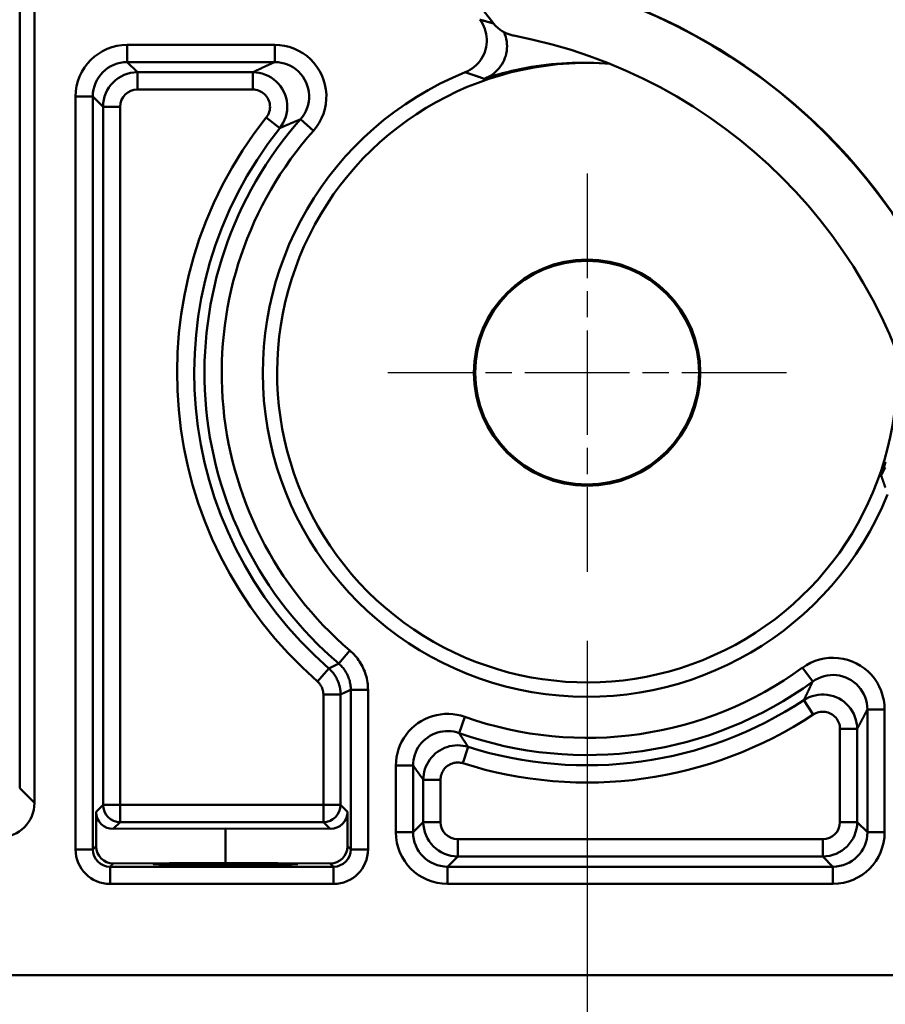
# Model space of a CAD drawing. Header units: millimetres. Extents: x 50 to 454, y 72 to 392.
# Tile 10 of 26: x 89 to 114, y 223 to 251. Entities that reach past the tile are written whole.
import ezdxf

# ---------------------------------------------------------------- set-up
doc = ezdxf.new("R2010")
doc.units = ezdxf.units.MM
doc.linetypes.add('CHAIN', pattern=[0.3543, 0.2362, -0.0295, 0.0591, -0.0295])
doc.linetypes.add('LONG_DASH_DOTTED', pattern=[0.3001, 0.2362, -0.0295, 0.0049, -0.0295])
for name, color, linetype, lineweight in [('Arêtes tangentes visibles(GABARIT)', 7, 'Continuous', 50), ('Arêtes visibles(GABARIT)', 7, 'Continuous', 50), ('Cotes(GABARIT)', 7, 'Continuous', 25), ('Marque de centre(GABARIT)', 7, 'LONG_DASH_DOTTED', 25)]:
    doc.layers.add(name, color=color, linetype=linetype, lineweight=lineweight)
doc.styles.add('Courant-BSI', font='arial.ttf')
doc.dimstyles.new('MS-Relais', dxfattribs={"dimtxt": 3.5, "dimasz": 2.5, "dimexe": 2, "dimexo": 2, "dimgap": 0.3, "dimtad": 1, "dimtoh": 1, "dimrnd": 1e-08, "dimtxsty": 'Courant-BSI', "dimcen": 0.09, "dimdle": 6, "dimclrd": 7, "dimclre": 7, "dimclrt": 7, "dimazin": 2, "dimtfac": 0.571429, "dimtmove": 0, "dimatfit": 3, "dimfxl": 1, "dimtolj": 1, "dimlwd": 25, "dimlwe": 25, "dimarcsym": 0})

# ---------------------------------------------------------------- blocks, each defined once
blk = doc.blocks.new('*D14')
at = {"layer": 'Cotes(GABARIT)', "color": 7, "linetype": 'Continuous', "lineweight": 25}
for p, q in [((71.657, 221.629), (71.657, 186.845)), ((241.657, 221.629), (241.657, 186.845)), ((74.157, 188.845), (239.157, 188.845))]:
    blk.add_line(p, q, dxfattribs=at)
at = {"layer": 'Cotes(GABARIT)', "color": 7, "linetype": 'Continuous'}
for points in [[(74.157, 189.262), (74.157, 188.428), (71.657, 188.845)], [(239.157, 189.262), (239.157, 188.428), (241.657, 188.845)]]:
    blk.add_solid(points, dxfattribs=at)
at = {"layer": 'Defpoints', "color": 0, "linetype": 'Continuous'}
for p in [(71.657, 223.629), (241.657, 223.629), (241.657, 188.845)]:
    blk.add_point(p, dxfattribs=at)
at = {"layer": 'Cotes(GABARIT)', "color": 7, "linetype": 'Continuous', "lineweight": 25, "insert": (152.962, 192.719), "char_height": 3.5, "attachment_point": 1, "style": 'Courant-BSI'}
blk.add_mtext('\\A1;170', dxfattribs=at)
blk = doc.blocks.new('*D16')
at = {"layer": 'Cotes(GABARIT)', "color": 7, "linetype": 'Continuous', "lineweight": 25}
for p, q in [((107.157, 359.629), (52.009, 359.629)), ((54.009, 357.129), (54.009, 226.129)), ((70.009, 223.629), (52.009, 223.629))]:
    blk.add_line(p, q, dxfattribs=at)
at = {"layer": 'Cotes(GABARIT)', "color": 7, "linetype": 'Continuous'}
for points in [[(53.593, 357.129), (54.426, 357.129), (54.009, 359.629)], [(53.593, 226.129), (54.426, 226.129), (54.009, 223.629)]]:
    blk.add_solid(points, dxfattribs=at)
at = {"layer": 'Defpoints', "color": 0, "linetype": 'Continuous'}
for p in [(109.157, 359.629), (54.009, 223.629), (72.009, 223.629)]:
    blk.add_point(p, dxfattribs=at)
at = {"layer": 'Cotes(GABARIT)', "color": 7, "linetype": 'Continuous', "lineweight": 25, "insert": (50.133, 287.929), "char_height": 3.5, "attachment_point": 1, "rotation": 90, "style": 'Courant-BSI'}
blk.add_mtext('\\A1;136', dxfattribs=at)
blk = doc.blocks.new('*D21')
at = {"layer": 'Cotes(GABARIT)', "color": 7, "linetype": 'Continuous', "lineweight": 25}
for p, q in [((105.657, 233.343), (105.657, 194.286)), ((207.657, 233.343), (207.657, 194.286)), ((108.157, 196.286), (205.157, 196.286))]:
    blk.add_line(p, q, dxfattribs=at)
at = {"layer": 'Cotes(GABARIT)', "color": 7, "linetype": 'Continuous'}
for points in [[(108.157, 196.702), (108.157, 195.869), (105.657, 196.286)], [(205.157, 196.702), (205.157, 195.869), (207.657, 196.286)]]:
    blk.add_solid(points, dxfattribs=at)
at = {"layer": 'Defpoints', "color": 0, "linetype": 'Continuous'}
for p in [(105.657, 235.343), (207.657, 235.343), (207.657, 196.286)]:
    blk.add_point(p, dxfattribs=at)
at = {"layer": 'Cotes(GABARIT)', "color": 7, "linetype": 'Continuous', "lineweight": 25, "insert": (152.974, 200.16), "char_height": 3.5, "attachment_point": 1, "style": 'Courant-BSI'}
blk.add_mtext('\\A1;102', dxfattribs=at)

msp = doc.modelspace()

# ---------------------------------------------------------------- linework, layer by layer
at = {"layer": 'Arêtes tangentes visibles(GABARIT)'}
for p, q in [((89.1818, 229.0588), (89.1818, 265.7985)), ((92.3047, 250.1542), (92.3047, 250.6542)), ((96.5874, 250.6542), (92.3047, 250.6542)), ((96.5874, 250.1542), (96.5874, 250.6542)), ((92.6015, 249.8574), (92.3047, 250.1542)), ((92.3047, 250.1542), (96.5874, 250.1542)), ((92.6015, 249.3574), (92.6015, 249.8574)), ((95.9508, 249.8574), (92.6015, 249.8574)), ((95.9508, 249.3574), (95.9508, 249.8574)), ((92.6015, 249.3574), (95.9508, 249.3574)), ((90.8047, 249.1542), (91.3047, 249.1542)), ((90.8047, 249.1542), (90.8047, 227.2766)), ((91.3047, 249.1542), (91.6015, 248.8574)), ((91.3047, 227.2766), (91.3047, 249.1542)), ((92.1015, 248.8574), (91.6015, 248.8574)), ((91.6015, 248.8574), (91.6015, 228.5734)), ((92.1015, 228.5734), (92.1015, 248.8574)), ((96.7331, 248.2346), (96.342, 248.546)), ((97.3363, 248.4916), (97.7107, 248.1603)), ((98.4452, 232.6778), (98.7698, 233.0581)), ((98.1568, 232.5347), (97.8281, 232.158)), ((111.913, 232.5589), (112.2078, 232.155)), ((98.4993, 231.7813), (97.9993, 231.7813)), ((97.9993, 231.7813), (97.9993, 228.5734)), ((98.4993, 228.5734), (98.4993, 231.7813)), ((98.7961, 231.9172), (99.296, 231.9172)), ((98.7961, 231.9172), (98.7961, 227.2766)), ((99.296, 227.2766), (99.296, 231.9172)), ((112.2248, 231.1968), (111.949, 231.6139)), ((113.7973, 231.3473), (113.7973, 227.7766)), ((114.2973, 231.3473), (113.7973, 231.3473)), ((114.2973, 227.7766), (114.2973, 231.3473)), ((102.1066, 231.1305), (101.9393, 230.6594)), ((113.5005, 230.7797), (113.0005, 230.7797)), ((113.0005, 230.7797), (113.0005, 228.0734)), ((113.5005, 228.0734), (113.5005, 230.7797)), ((102.0528, 229.7807), (102.2042, 230.2572)), ((100.1047, 229.7171), (100.1047, 227.7766)), ((100.1047, 229.7171), (100.6047, 229.7171)), ((100.6047, 227.7766), (100.6047, 229.7171)), ((101.4015, 229.3042), (100.9015, 229.3042)), ((100.9015, 229.3042), (100.9015, 228.0734)), ((101.4015, 228.0734), (101.4015, 229.3042)), ((89.6113, 228.6293), (89.1818, 229.0588)), ((91.6015, 228.5734), (91.3979, 228.3698)), ((92.1015, 228.5734), (91.6015, 228.5734)), ((92.1015, 228.0734), (92.1015, 228.5734)), ((97.9993, 228.5734), (92.1015, 228.5734)), ((98.4993, 228.5734), (97.9993, 228.5734)), ((97.9993, 228.5734), (97.9993, 228.0734)), ((98.7019, 228.3707), (98.4993, 228.5734)), ((91.9003, 227.8722), (92.1015, 228.0734)), ((92.1015, 228.0734), (97.9993, 228.0734)), ((97.9993, 228.0734), (98.1994, 227.8733)), ((100.9015, 228.0734), (100.6047, 227.7766)), ((101.4015, 228.0734), (100.9015, 228.0734)), ((113.5005, 228.0734), (113.0005, 228.0734)), ((113.7973, 227.7766), (113.5005, 228.0734)), ((100.6047, 227.7766), (100.1047, 227.7766)), ((113.7973, 227.7766), (114.2973, 227.7766)), ((101.9015, 227.0734), (101.9015, 227.5734)), ((112.5005, 227.5734), (101.9015, 227.5734)), ((112.5005, 227.0734), (112.5005, 227.5734)), ((90.8047, 227.2766), (91.3047, 227.2766)), ((91.3979, 227.3697), (91.3047, 227.2766)), ((98.7961, 227.2766), (98.7019, 227.3708)), ((99.296, 227.2766), (98.7961, 227.2766)), ((91.8047, 226.7766), (91.9004, 226.8723)), ((98.1993, 226.8734), (98.2961, 226.7766)), ((101.6047, 226.7766), (101.9015, 227.0734)), ((101.9015, 227.0734), (112.5005, 227.0734)), ((112.5005, 227.0734), (112.7973, 226.7766)), ((91.8047, 226.2766), (91.8047, 226.7766)), ((98.2961, 226.7766), (91.8047, 226.7766)), ((98.2961, 226.2766), (98.2961, 226.7766)), ((112.7973, 226.7766), (101.6047, 226.7766)), ((101.6047, 226.7766), (101.6047, 226.2766)), ((112.7973, 226.7766), (112.7973, 226.2766)), ((91.8047, 226.2766), (98.2961, 226.2766)), ((101.6047, 226.2766), (112.7973, 226.2766))]:
    msp.add_line(p, q, dxfattribs=at)
at = {"layer": 'Arêtes tangentes visibles(GABARIT)', "flags": 128}
for points in [[(102.9382, 251.2758), (102.9312, 251.2778), (102.9242, 251.2798), (102.9172, 251.2818), (102.9102, 251.2837), (102.9032, 251.2857), (102.8962, 251.2877), (102.8893, 251.2897), (102.8823, 251.2916), (102.8753, 251.2936), (102.8683, 251.2956), (102.8613, 251.2975), (102.8544, 251.2995), (102.8474, 251.3014), (102.8404, 251.3034), (102.8335, 251.3053), (102.8265, 251.3073), (102.8196, 251.3092), (102.8126, 251.3112), (102.8057, 251.3131), (102.7987, 251.3151), (102.7918, 251.317), (102.7848, 251.3189), (102.7779, 251.3209), (102.7709, 251.3228), (102.764, 251.3247), (102.757, 251.3266), (102.7501, 251.3286), (102.7432, 251.3305), (102.7363, 251.3324), (102.7293, 251.3343), (102.7224, 251.3362), (102.7155, 251.3381), (102.7086, 251.34), (102.7017, 251.3419), (102.6947, 251.3438), (102.6878, 251.3457), (102.6809, 251.3476), (102.674, 251.3495), (102.6671, 251.3514), (102.6602, 251.3533), (102.6533, 251.3552), (102.6464, 251.3571), (102.6395, 251.359), (102.6326, 251.3608), (102.6257, 251.3627), (102.6189, 251.3646), (102.612, 251.3665), (102.6051, 251.3683), (102.5982, 251.3702), (102.5913, 251.3721), (102.5845, 251.3739), (102.5776, 251.3758), (102.5707, 251.3776), (102.5638, 251.3795), (102.557, 251.3814), (102.5501, 251.3832), (102.5433, 251.3851)], [(97.7107, 248.1603), (97.8003, 248.2719), (97.8792, 248.3921), (97.9463, 248.5192), (98.0007, 248.6521), (98.0421, 248.7895), (98.0703, 248.9301), (98.0851, 249.0727), (98.0861, 249.2157), (98.0731, 249.3581), (98.0464, 249.4988), (98.0064, 249.6366), (97.9537, 249.7701), (97.8888, 249.8981), (97.8121, 250.0194), (97.7242, 250.1327), (97.6256, 250.2367), (97.5171, 250.3305), (97.4001, 250.4133), (97.2758, 250.4848), (97.1453, 250.5444), (97.01, 250.5917), (96.8711, 250.6261), (96.7298, 250.647), (96.5874, 250.6542)], [(96.5874, 250.1542), (96.5777, 250.1498), (96.568, 250.1454), (96.5583, 250.1411), (96.5487, 250.1367), (96.539, 250.1324), (96.5294, 250.128), (96.5198, 250.1236), (96.5102, 250.1193), (96.5006, 250.1149), (96.491, 250.1105), (96.4814, 250.1062), (96.4718, 250.1018), (96.4623, 250.0974), (96.4527, 250.0931), (96.4432, 250.0887), (96.4336, 250.0843), (96.4241, 250.08), (96.4146, 250.0756), (96.4051, 250.0713), (96.3956, 250.0669), (96.3861, 250.0625), (96.3766, 250.0582), (96.3672, 250.0538), (96.3577, 250.0494), (96.3483, 250.0451), (96.3388, 250.0407), (96.3294, 250.0363), (96.32, 250.032), (96.3106, 250.0276), (96.3012, 250.0232), (96.2918, 250.0189), (96.2824, 250.0145), (96.2731, 250.0101), (96.2637, 250.0058), (96.2543, 250.0014), (96.245, 249.9971), (96.2357, 249.9927), (96.2263, 249.9883), (96.217, 249.984), (96.2077, 249.9796), (96.1984, 249.9752), (96.1891, 249.9709), (96.1799, 249.9665), (96.1706, 249.9621), (96.1613, 249.9578), (96.1521, 249.9534), (96.1429, 249.949), (96.1336, 249.9447), (96.1244, 249.9403), (96.1152, 249.9359), (96.106, 249.9316), (96.0968, 249.9272), (96.0876, 249.9229), (96.0784, 249.9185), (96.0692, 249.9141), (96.0601, 249.9098), (96.0509, 249.9054), (96.0418, 249.901), (96.0327, 249.8967), (96.0235, 249.8923), (96.0144, 249.8879), (96.0053, 249.8836), (95.9962, 249.8792), (95.9871, 249.8748), (95.978, 249.8705), (95.9689, 249.8661), (95.9599, 249.8617), (95.9508, 249.8574)], [(96.5874, 250.1542), (96.6823, 250.1494), (96.7765, 250.1355), (96.8692, 250.1125), (96.9594, 250.081), (97.0464, 250.0413), (97.1293, 249.9937), (97.2073, 249.9384), (97.2796, 249.8759), (97.3454, 249.8066), (97.404, 249.7311), (97.4551, 249.6502), (97.4984, 249.5649), (97.5335, 249.4758), (97.5602, 249.384), (97.578, 249.2902), (97.5866, 249.1952), (97.5859, 249.0999), (97.5761, 249.0049), (97.5573, 248.9111), (97.5296, 248.8195), (97.4933, 248.7309), (97.4486, 248.6461), (97.396, 248.566), (97.3363, 248.4916)], [(102.6674, 249.6692), (102.7992, 249.7121), (102.9323, 249.7531), (103.0665, 249.7922), (103.2018, 249.8294), (103.3384, 249.8646), (103.476, 249.8979), (103.6149, 249.9292), (103.755, 249.9584), (103.8962, 249.9856), (104.0386, 250.0108), (104.1822, 250.0338), (104.3271, 250.0548), (104.4732, 250.0735), (104.6207, 250.0899), (104.7696, 250.1039), (104.9199, 250.1156), (105.0716, 250.1247), (105.2249, 250.1314), (105.3797, 250.1354), (105.5361, 250.1368), (105.6941, 250.1354), (105.8538, 250.1312), (106.0153, 250.1242), (106.1785, 250.1143)], [(96.7331, 248.2346), (96.7877, 248.3102), (96.8352, 248.3909), (96.875, 248.4757), (96.9066, 248.5638), (96.9298, 248.6544), (96.9445, 248.7467), (96.9506, 248.8399), (96.9479, 248.9331), (96.9363, 249.0257), (96.916, 249.1168), (96.8874, 249.2057), (96.8507, 249.2917), (96.8063, 249.374), (96.7545, 249.4519), (96.6956, 249.5245), (96.63, 249.5912), (96.5583, 249.6512), (96.4813, 249.7041), (96.3998, 249.7497), (96.3145, 249.7877), (96.2262, 249.8177), (96.1357, 249.8396), (96.0436, 249.8529), (95.9508, 249.8574)], [(102.12, 249.8569), (102.1265, 249.8547), (102.1329, 249.8526), (102.1394, 249.8505), (102.1458, 249.8483), (102.1522, 249.8462), (102.1587, 249.844), (102.1651, 249.8419), (102.1716, 249.8397), (102.1781, 249.8376), (102.1845, 249.8354), (102.191, 249.8333), (102.1974, 249.8311), (102.2039, 249.829), (102.2103, 249.8268), (102.2168, 249.8246), (102.2233, 249.8225), (102.2297, 249.8203), (102.2362, 249.8181), (102.2427, 249.816), (102.2492, 249.8138), (102.2556, 249.8116), (102.2621, 249.8094), (102.2686, 249.8072), (102.2751, 249.805), (102.2815, 249.8029), (102.288, 249.8007), (102.2945, 249.7985), (102.301, 249.7963), (102.3075, 249.7941), (102.314, 249.7919), (102.3205, 249.7897), (102.327, 249.7875), (102.3335, 249.7853), (102.34, 249.7831), (102.3465, 249.7808), (102.353, 249.7786), (102.3595, 249.7764), (102.366, 249.7742), (102.3725, 249.772), (102.379, 249.7697), (102.3855, 249.7675), (102.392, 249.7653), (102.3985, 249.763), (102.405, 249.7608), (102.4116, 249.7586), (102.4181, 249.7563), (102.4246, 249.7541), (102.4311, 249.7518), (102.4377, 249.7496), (102.4442, 249.7473), (102.4507, 249.7451), (102.4573, 249.7428), (102.4638, 249.7406), (102.4703, 249.7383), (102.4769, 249.736), (102.4834, 249.7338), (102.49, 249.7315), (102.4965, 249.7292), (102.503, 249.727), (102.5096, 249.7247), (102.5161, 249.7224), (102.5227, 249.7201), (102.5292, 249.7178), (102.5358, 249.7155), (102.5424, 249.7132), (102.5489, 249.711), (102.5555, 249.7087), (102.562, 249.7064), (102.5686, 249.7041), (102.5752, 249.7018), (102.5818, 249.6994), (102.5883, 249.6971), (102.5949, 249.6948), (102.6015, 249.6925), (102.6081, 249.6902), (102.6146, 249.6879), (102.6212, 249.6856), (102.6278, 249.6832), (102.6344, 249.6809), (102.641, 249.6786), (102.6476, 249.6762), (102.6542, 249.6739), (102.6608, 249.6716), (102.6674, 249.6692)], [(95.9508, 249.3574), (95.9972, 249.3552), (96.0433, 249.3485), (96.0885, 249.3376), (96.1327, 249.3226), (96.1754, 249.3036), (96.2161, 249.2808), (96.2546, 249.2543), (96.2905, 249.2243), (96.3233, 249.191), (96.3527, 249.1547), (96.3786, 249.1157), (96.4008, 249.0746), (96.4192, 249.0316), (96.4335, 248.9871), (96.4436, 248.9416), (96.4494, 248.8953), (96.4507, 248.8487), (96.4477, 248.8021), (96.4404, 248.7559), (96.4287, 248.7106), (96.413, 248.6666), (96.393, 248.6242), (96.3693, 248.5838), (96.342, 248.546)], [(96.7331, 248.2346), (96.7417, 248.2384), (96.7503, 248.2422), (96.759, 248.246), (96.7676, 248.2498), (96.7762, 248.2535), (96.7849, 248.2573), (96.7935, 248.2611), (96.8022, 248.2649), (96.8108, 248.2687), (96.8195, 248.2725), (96.8282, 248.2763), (96.8369, 248.2801), (96.8456, 248.2839), (96.8543, 248.2877), (96.863, 248.2914), (96.8717, 248.2952), (96.8804, 248.299), (96.8891, 248.3028), (96.8979, 248.3066), (96.9066, 248.3104), (96.9154, 248.3142), (96.9241, 248.318), (96.9329, 248.3217), (96.9417, 248.3255), (96.9505, 248.3293), (96.9593, 248.3331), (96.9681, 248.3369), (96.9769, 248.3407), (96.9857, 248.3444), (96.9946, 248.3482), (97.0034, 248.352), (97.0122, 248.3558), (97.0211, 248.3596), (97.0299, 248.3633), (97.0388, 248.3671), (97.0477, 248.3709), (97.0566, 248.3747), (97.0655, 248.3785), (97.0744, 248.3822), (97.0833, 248.386), (97.0922, 248.3898), (97.1011, 248.3936), (97.1101, 248.3973), (97.119, 248.4011), (97.128, 248.4049), (97.1369, 248.4087), (97.1459, 248.4124), (97.1549, 248.4162), (97.1639, 248.42), (97.1729, 248.4238), (97.1819, 248.4275), (97.1909, 248.4313), (97.1999, 248.4351), (97.2089, 248.4388), (97.218, 248.4426), (97.227, 248.4464), (97.2361, 248.4502), (97.2451, 248.4539), (97.2542, 248.4577), (97.2633, 248.4615), (97.2724, 248.4652), (97.2815, 248.469), (97.2906, 248.4728), (97.2997, 248.4765), (97.3088, 248.4803), (97.318, 248.4841), (97.3271, 248.4878), (97.3363, 248.4916)], [(114.32, 238.5375), (114.281, 238.4035), (114.2401, 238.2708), (114.1973, 238.1392)], [(114.1973, 238.1392), (114.1997, 238.1326), (114.202, 238.126), (114.2044, 238.1195), (114.2067, 238.1129), (114.209, 238.1063), (114.2113, 238.0997), (114.2137, 238.0931), (114.216, 238.0865), (114.2183, 238.0799), (114.2206, 238.0734), (114.2229, 238.0668), (114.2253, 238.0602), (114.2276, 238.0536), (114.2299, 238.0471), (114.2322, 238.0405), (114.2345, 238.0339), (114.2368, 238.0274), (114.2391, 238.0208), (114.2414, 238.0142), (114.2437, 238.0077), (114.2459, 238.0011), (114.2482, 237.9946), (114.2505, 237.988), (114.2528, 237.9815), (114.2551, 237.9749), (114.2573, 237.9684), (114.2596, 237.9618), (114.2619, 237.9553), (114.2642, 237.9487), (114.2664, 237.9422), (114.2687, 237.9357), (114.2709, 237.9291), (114.2732, 237.9226), (114.2754, 237.9161), (114.2777, 237.9095), (114.2799, 237.903), (114.2822, 237.8965), (114.2844, 237.89), (114.2867, 237.8835), (114.2889, 237.8769), (114.2912, 237.8704), (114.2934, 237.8639), (114.2956, 237.8574), (114.2978, 237.8509), (114.3001, 237.8444), (114.3023, 237.8379), (114.3045, 237.8314), (114.3067, 237.8248), (114.309, 237.8183), (114.3112, 237.8118), (114.3134, 237.8053), (114.3156, 237.7989), (114.3178, 237.7924)], [(99.296, 231.9172), (99.2951, 231.971), (99.2922, 232.025), (99.2873, 232.0789), (99.2805, 232.1327), (99.2717, 232.1863), (99.261, 232.2396), (99.2484, 232.2924), (99.2338, 232.3446), (99.2175, 232.3962), (99.1993, 232.4471), (99.1793, 232.4972), (99.1576, 232.5466), (99.1341, 232.5951), (99.1089, 232.6427), (99.082, 232.6894), (99.0534, 232.7352), (99.0231, 232.7799), (98.9913, 232.8234), (98.9579, 232.8658), (98.9231, 232.907), (98.8868, 232.9468), (98.8491, 232.9854), (98.8101, 233.0225), (98.7698, 233.0581)], [(98.4452, 232.6778), (98.441, 232.6757), (98.4367, 232.6736), (98.4325, 232.6715), (98.4283, 232.6693), (98.424, 232.6672), (98.4198, 232.6651), (98.4155, 232.663), (98.4113, 232.6609), (98.4071, 232.6588), (98.4028, 232.6566), (98.3986, 232.6545), (98.3943, 232.6524), (98.3901, 232.6503), (98.3859, 232.6482), (98.3816, 232.6461), (98.3774, 232.6439), (98.3732, 232.6418), (98.3689, 232.6397), (98.3647, 232.6376), (98.3604, 232.6355), (98.3562, 232.6334), (98.352, 232.6313), (98.3477, 232.6292), (98.3435, 232.6271), (98.3392, 232.6249), (98.335, 232.6228), (98.3308, 232.6207), (98.3265, 232.6186), (98.3223, 232.6165), (98.318, 232.6144), (98.3138, 232.6123), (98.3095, 232.6102), (98.3053, 232.6081), (98.3011, 232.606), (98.2968, 232.6039), (98.2926, 232.6018), (98.2883, 232.5997), (98.2841, 232.5976), (98.2799, 232.5955), (98.2756, 232.5934), (98.2714, 232.5913), (98.2671, 232.5892), (98.2629, 232.5871), (98.2587, 232.585), (98.2544, 232.5829), (98.2502, 232.5808), (98.2459, 232.5787), (98.2417, 232.5766), (98.2374, 232.5745), (98.2332, 232.5724), (98.229, 232.5703), (98.2247, 232.5682), (98.2205, 232.5661), (98.2162, 232.564), (98.212, 232.5619), (98.2077, 232.5598), (98.2035, 232.5577), (98.1993, 232.5556), (98.195, 232.5535), (98.1908, 232.5514), (98.1865, 232.5493), (98.1823, 232.5472), (98.178, 232.5451), (98.1738, 232.543), (98.1695, 232.541), (98.1653, 232.5389), (98.1611, 232.5368), (98.1568, 232.5347)], [(98.4452, 232.6778), (98.4721, 232.654), (98.4981, 232.6293), (98.5232, 232.6036), (98.5474, 232.577), (98.5706, 232.5496), (98.5929, 232.5213), (98.6141, 232.4923), (98.6343, 232.4625), (98.6534, 232.432), (98.6713, 232.4009), (98.6881, 232.3691), (98.7038, 232.3368), (98.7183, 232.3039), (98.7316, 232.2705), (98.7437, 232.2365), (98.7546, 232.2021), (98.7643, 232.1673), (98.7727, 232.1321), (98.7798, 232.0966), (98.7857, 232.0609), (98.7902, 232.025), (98.7935, 231.9891), (98.7954, 231.9531), (98.7961, 231.9172)], [(114.2973, 231.3473), (114.2908, 231.4839), (114.2716, 231.6195), (114.2401, 231.7529), (114.1968, 231.8831), (114.1419, 232.009), (114.076, 232.1296), (113.9993, 232.2438), (113.9124, 232.3506), (113.8156, 232.4487), (113.7101, 232.5373), (113.5969, 232.6157), (113.4772, 232.6834), (113.3519, 232.7402), (113.2221, 232.7853), (113.0887, 232.8185), (112.9529, 232.8392), (112.8157, 232.8472), (112.6782, 232.8425), (112.5417, 232.8252), (112.4073, 232.7956), (112.276, 232.7538), (112.149, 232.6999), (112.0275, 232.6346), (111.913, 232.5589)], [(98.4993, 231.7813), (98.4986, 231.8167), (98.4968, 231.8522), (98.4936, 231.8877), (98.4892, 231.9232), (98.4835, 231.9584), (98.4765, 231.9935), (98.4683, 232.0283), (98.4589, 232.0627), (98.4482, 232.0967), (98.4364, 232.1302), (98.4234, 232.1633), (98.4093, 232.1959), (98.394, 232.2279), (98.3776, 232.2593), (98.3601, 232.2902), (98.3415, 232.3204), (98.3218, 232.35), (98.3011, 232.3788), (98.2794, 232.4069), (98.2567, 232.4342), (98.233, 232.4606), (98.2085, 232.4862), (98.1831, 232.5109), (98.1568, 232.5347)], [(112.2078, 232.155), (112.2841, 232.2055), (112.3651, 232.249), (112.4498, 232.285), (112.5373, 232.3129), (112.6269, 232.3326), (112.718, 232.3441), (112.8096, 232.3473), (112.9011, 232.342), (112.9916, 232.3282), (113.0805, 232.3061), (113.1671, 232.276), (113.2506, 232.2382), (113.3304, 232.193), (113.4058, 232.1407), (113.4762, 232.0817), (113.5407, 232.0162), (113.5987, 231.9451), (113.6498, 231.8689), (113.6938, 231.7885), (113.7303, 231.7045), (113.7592, 231.6177), (113.7802, 231.5288), (113.793, 231.4384), (113.7973, 231.3473)], [(97.8281, 232.158), (97.8412, 232.1461), (97.8539, 232.1338), (97.8662, 232.121), (97.878, 232.1077), (97.8893, 232.0941), (97.9002, 232.08), (97.9106, 232.0656), (97.9204, 232.0508), (97.9297, 232.0357), (97.9385, 232.0203), (97.9467, 232.0046), (97.9543, 231.9886), (97.9614, 231.9723), (97.9679, 231.9558), (97.9738, 231.939), (97.9791, 231.922), (97.9838, 231.9048), (97.9879, 231.8874), (97.9914, 231.8699), (97.9942, 231.8522), (97.9965, 231.8345), (97.998, 231.8168), (97.999, 231.799), (97.9993, 231.7813)], [(112.2078, 232.155), (112.204, 232.1469), (112.2002, 232.1387), (112.1964, 232.1305), (112.1926, 232.1224), (112.1888, 232.1143), (112.185, 232.1061), (112.1812, 232.098), (112.1774, 232.0899), (112.1736, 232.0817), (112.1698, 232.0736), (112.166, 232.0655), (112.1622, 232.0574), (112.1585, 232.0494), (112.1547, 232.0413), (112.1509, 232.0332), (112.1471, 232.0251), (112.1433, 232.0171), (112.1395, 232.009), (112.1357, 232.0009), (112.1319, 231.9929), (112.1281, 231.9849), (112.1243, 231.9768), (112.1205, 231.9688), (112.1167, 231.9608), (112.1129, 231.9528), (112.1091, 231.9448), (112.1053, 231.9368), (112.1015, 231.9288), (112.0976, 231.9208), (112.0938, 231.9128), (112.09, 231.9048), (112.0862, 231.8968), (112.0824, 231.8889), (112.0786, 231.8809), (112.0748, 231.873), (112.071, 231.865), (112.0672, 231.8571), (112.0634, 231.8491), (112.0596, 231.8412), (112.0558, 231.8333), (112.052, 231.8254), (112.0482, 231.8175), (112.0444, 231.8096), (112.0406, 231.8017), (112.0367, 231.7938), (112.0329, 231.7859), (112.0291, 231.778), (112.0253, 231.7701), (112.0215, 231.7623), (112.0177, 231.7544), (112.0139, 231.7465), (112.0101, 231.7387), (112.0062, 231.7308), (112.0024, 231.723), (111.9986, 231.7152), (111.9948, 231.7073), (111.991, 231.6995), (111.9872, 231.6917), (111.9834, 231.6839), (111.9795, 231.6761), (111.9757, 231.6683), (111.9719, 231.6605), (111.9681, 231.6527), (111.9643, 231.6449), (111.9605, 231.6371), (111.9566, 231.6294), (111.9528, 231.6216), (111.949, 231.6138)], [(98.4993, 231.7813), (98.5036, 231.7833), (98.508, 231.7853), (98.5124, 231.7872), (98.5167, 231.7892), (98.5211, 231.7912), (98.5255, 231.7932), (98.5298, 231.7952), (98.5342, 231.7972), (98.5386, 231.7992), (98.5429, 231.8011), (98.5473, 231.8031), (98.5517, 231.8051), (98.556, 231.8071), (98.5604, 231.8091), (98.5647, 231.8111), (98.5691, 231.8131), (98.5735, 231.8151), (98.5778, 231.8171), (98.5822, 231.8191), (98.5866, 231.821), (98.5909, 231.823), (98.5953, 231.825), (98.5997, 231.827), (98.604, 231.829), (98.6084, 231.831), (98.6128, 231.833), (98.6171, 231.835), (98.6215, 231.837), (98.6258, 231.839), (98.6302, 231.841), (98.6346, 231.843), (98.6389, 231.845), (98.6433, 231.847), (98.6477, 231.849), (98.652, 231.851), (98.6564, 231.853), (98.6608, 231.855), (98.6651, 231.857), (98.6695, 231.859), (98.6739, 231.861), (98.6782, 231.863), (98.6826, 231.865), (98.687, 231.867), (98.6913, 231.869), (98.6957, 231.871), (98.7, 231.873), (98.7044, 231.875), (98.7088, 231.877), (98.7131, 231.879), (98.7175, 231.881), (98.7219, 231.883), (98.7262, 231.885), (98.7306, 231.887), (98.735, 231.889), (98.7393, 231.891), (98.7437, 231.8931), (98.7481, 231.8951), (98.7524, 231.8971), (98.7568, 231.8991), (98.7612, 231.9011), (98.7655, 231.9031), (98.7699, 231.9051), (98.7742, 231.9071), (98.7786, 231.9091), (98.783, 231.9111), (98.7873, 231.9131), (98.7917, 231.9152), (98.7961, 231.9172)], [(113.5005, 230.7797), (113.4964, 230.8692), (113.4843, 230.9584), (113.4643, 231.0462), (113.4364, 231.1317), (113.401, 231.2143), (113.3584, 231.2933), (113.3089, 231.3682), (113.2529, 231.4384), (113.1907, 231.5031), (113.123, 231.5619), (113.0503, 231.6144), (112.9732, 231.6603), (112.8923, 231.6993), (112.8083, 231.7309), (112.7216, 231.7549), (112.633, 231.7708), (112.5434, 231.7785), (112.4537, 231.778), (112.3644, 231.7696), (112.2762, 231.7533), (112.19, 231.7295), (112.1062, 231.6982), (112.0257, 231.6596), (111.949, 231.6138)], [(102.1066, 231.1305), (101.9931, 231.1657), (101.8768, 231.1915), (101.7585, 231.2082), (101.6392, 231.2155), (101.5195, 231.2136), (101.4004, 231.2023), (101.2826, 231.1817), (101.167, 231.1517), (101.0543, 231.1124), (100.9452, 231.0641), (100.8403, 231.0073), (100.7403, 230.9424), (100.6455, 230.8698), (100.5568, 230.7899), (100.4746, 230.7032), (100.3994, 230.61), (100.3321, 230.511), (100.273, 230.4073), (100.2223, 230.2992), (100.1804, 230.1874), (100.1474, 230.0724), (100.1237, 229.9549), (100.1095, 229.8361), (100.1047, 229.7171)], [(112.2248, 231.1968), (112.2631, 231.2197), (112.3034, 231.239), (112.3452, 231.2546), (112.3884, 231.2666), (112.4325, 231.2747), (112.4771, 231.2789), (112.522, 231.2791), (112.5668, 231.2753), (112.6111, 231.2673), (112.6544, 231.2554), (112.6964, 231.2395), (112.7369, 231.2201), (112.7754, 231.1971), (112.8118, 231.1708), (112.8456, 231.1414), (112.8767, 231.1091), (112.9047, 231.074), (112.9295, 231.0365), (112.9508, 230.997), (112.9685, 230.9557), (112.9824, 230.913), (112.9924, 230.8691), (112.9985, 230.8245), (113.0005, 230.7797)], [(113.5005, 230.7797), (113.5048, 230.7879), (113.5092, 230.796), (113.5136, 230.8041), (113.5179, 230.8123), (113.5223, 230.8204), (113.5267, 230.8286), (113.531, 230.8367), (113.5354, 230.8449), (113.5398, 230.8531), (113.5441, 230.8612), (113.5485, 230.8694), (113.5529, 230.8776), (113.5572, 230.8858), (113.5616, 230.894), (113.566, 230.9022), (113.5703, 230.9104), (113.5747, 230.9187), (113.579, 230.9269), (113.5834, 230.9351), (113.5878, 230.9434), (113.5921, 230.9516), (113.5965, 230.9599), (113.6009, 230.9682), (113.6052, 230.9764), (113.6096, 230.9847), (113.614, 230.993), (113.6183, 231.0013), (113.6227, 231.0096), (113.6271, 231.0179), (113.6314, 231.0262), (113.6358, 231.0345), (113.6401, 231.0429), (113.6445, 231.0512), (113.6489, 231.0595), (113.6532, 231.0679), (113.6576, 231.0762), (113.662, 231.0846), (113.6663, 231.093), (113.6707, 231.1013), (113.6751, 231.1097), (113.6794, 231.1181), (113.6838, 231.1265), (113.6882, 231.1349), (113.6925, 231.1433), (113.6969, 231.1517), (113.7013, 231.1602), (113.7056, 231.1686), (113.71, 231.177), (113.7143, 231.1855), (113.7187, 231.1939), (113.7231, 231.2024), (113.7274, 231.2108), (113.7318, 231.2193), (113.7362, 231.2278), (113.7405, 231.2363), (113.7449, 231.2448), (113.7493, 231.2533), (113.7536, 231.2618), (113.758, 231.2703), (113.7624, 231.2789), (113.7667, 231.2874), (113.7711, 231.2959), (113.7755, 231.3045), (113.7798, 231.313), (113.7842, 231.3216), (113.7885, 231.3302), (113.7929, 231.3387), (113.7973, 231.3473)], [(100.6047, 229.7171), (100.6079, 229.7964), (100.6174, 229.8757), (100.6332, 229.954), (100.6551, 230.0307), (100.6831, 230.1052), (100.7168, 230.1772), (100.7563, 230.2464), (100.8012, 230.3124), (100.8512, 230.3745), (100.9061, 230.4323), (100.9652, 230.4856), (101.0284, 230.534), (101.0951, 230.5773), (101.165, 230.6151), (101.2377, 230.6473), (101.3129, 230.6735), (101.39, 230.6935), (101.4685, 230.7072), (101.5479, 230.7148), (101.6277, 230.7161), (101.7072, 230.7112), (101.7861, 230.7001), (101.8636, 230.6828), (101.9393, 230.6594)], [(102.2042, 230.2572), (102.2003, 230.2631), (102.1964, 230.2689), (102.1925, 230.2747), (102.1886, 230.2805), (102.1847, 230.2864), (102.1808, 230.2922), (102.1768, 230.298), (102.1729, 230.3039), (102.169, 230.3097), (102.1651, 230.3156), (102.1612, 230.3214), (102.1573, 230.3273), (102.1534, 230.3331), (102.1495, 230.339), (102.1456, 230.3448), (102.1417, 230.3507), (102.1378, 230.3566), (102.1339, 230.3624), (102.13, 230.3683), (102.1261, 230.3742), (102.1222, 230.3801), (102.1183, 230.3859), (102.1144, 230.3918), (102.1105, 230.3977), (102.1066, 230.4036), (102.1027, 230.4095), (102.0988, 230.4154), (102.0949, 230.4213), (102.091, 230.4272), (102.0871, 230.4331), (102.0832, 230.439), (102.0793, 230.4449), (102.0755, 230.4508), (102.0716, 230.4567), (102.0677, 230.4626), (102.0638, 230.4685), (102.0599, 230.4744), (102.056, 230.4804), (102.0521, 230.4863), (102.0482, 230.4922), (102.0443, 230.4981), (102.0404, 230.5041), (102.0365, 230.51), (102.0326, 230.516), (102.0287, 230.5219), (102.0248, 230.5278), (102.0209, 230.5338), (102.0171, 230.5397), (102.0132, 230.5457), (102.0093, 230.5517), (102.0054, 230.5576), (102.0015, 230.5636), (101.9976, 230.5695), (101.9937, 230.5755), (101.9898, 230.5815), (101.9859, 230.5875), (101.9821, 230.5934), (101.9782, 230.5994), (101.9743, 230.6054), (101.9704, 230.6114), (101.9665, 230.6174), (101.9626, 230.6234), (101.9587, 230.6294), (101.9549, 230.6354), (101.951, 230.6414), (101.9471, 230.6474), (101.9432, 230.6534), (101.9393, 230.6594)], [(102.2042, 230.2572), (102.1291, 230.2778), (102.0524, 230.2923), (101.9747, 230.3009), (101.8964, 230.3034), (101.8182, 230.3), (101.7404, 230.2906), (101.6637, 230.2752), (101.5885, 230.2539), (101.5154, 230.2266), (101.4446, 230.1935), (101.3767, 230.1551), (101.3118, 230.1114), (101.2505, 230.0628), (101.1931, 230.0096), (101.1399, 229.9521), (101.0914, 229.8905), (101.048, 229.8252), (101.0099, 229.7569), (100.9772, 229.6859), (100.9502, 229.6125), (100.929, 229.537), (100.9137, 229.46), (100.9046, 229.3822), (100.9015, 229.3042)], [(100.6047, 229.7171), (100.6091, 229.7109), (100.6134, 229.7047), (100.6178, 229.6985), (100.6222, 229.6924), (100.6265, 229.6862), (100.6309, 229.68), (100.6353, 229.6739), (100.6396, 229.6677), (100.644, 229.6616), (100.6484, 229.6554), (100.6527, 229.6493), (100.6571, 229.6431), (100.6615, 229.637), (100.6658, 229.6309), (100.6702, 229.6247), (100.6746, 229.6186), (100.6789, 229.6125), (100.6833, 229.6063), (100.6876, 229.6002), (100.692, 229.5941), (100.6964, 229.588), (100.7007, 229.5819), (100.7051, 229.5758), (100.7095, 229.5697), (100.7138, 229.5636), (100.7182, 229.5575), (100.7226, 229.5514), (100.7269, 229.5453), (100.7313, 229.5392), (100.7357, 229.5331), (100.74, 229.527), (100.7444, 229.5209), (100.7487, 229.5149), (100.7531, 229.5088), (100.7575, 229.5027), (100.7618, 229.4967), (100.7662, 229.4906), (100.7706, 229.4845), (100.7749, 229.4785), (100.7793, 229.4724), (100.7837, 229.4664), (100.788, 229.4603), (100.7924, 229.4543), (100.7968, 229.4482), (100.8011, 229.4422), (100.8055, 229.4362), (100.8098, 229.4301), (100.8142, 229.4241), (100.8186, 229.4181), (100.8229, 229.4121), (100.8273, 229.406), (100.8317, 229.4), (100.836, 229.394), (100.8404, 229.388), (100.8448, 229.382), (100.8491, 229.376), (100.8535, 229.37), (100.8579, 229.364), (100.8622, 229.358), (100.8666, 229.352), (100.871, 229.346), (100.8753, 229.34), (100.8797, 229.3341), (100.884, 229.3281), (100.8884, 229.3221), (100.8928, 229.3161), (100.8971, 229.3102), (100.9015, 229.3042)], [(101.4015, 229.3042), (101.403, 229.3432), (101.4076, 229.3821), (101.4152, 229.4206), (101.4258, 229.4583), (101.4393, 229.495), (101.4556, 229.5305), (101.4747, 229.5647), (101.4964, 229.5973), (101.5207, 229.6282), (101.5473, 229.6569), (101.576, 229.6835), (101.6066, 229.7078), (101.6391, 229.7296), (101.673, 229.7489), (101.7084, 229.7654), (101.745, 229.779), (101.7826, 229.7897), (101.8209, 229.7974), (101.8598, 229.8021), (101.8989, 229.8038), (101.9381, 229.8025), (101.9769, 229.7983), (102.0153, 229.791), (102.0528, 229.7807)]]:
    msp.add_lwpolyline(points, dxfattribs=at)
at = {"layer": 'Arêtes tangentes visibles(GABARIT)'}
for centre, radius, start, end in [((92.6015, 248.8574), 1, 90.00218, 179.99782), ((105.6575, 241.1294), 11.9074, 141.47453, 228.88847), ((105.6575, 241.1294), 11.1106, 138.49897, 229.52366), ((105.6575, 241.1294), 11.4074, 141.47453, 228.88847), ((105.6575, 241.1294), 10.6106, 138.49897, 229.52366), ((105.6575, 241.1294), 10.6106, 250.44874, 306.12544), ((105.6575, 241.1294), 11.1106, 250.44874, 306.12544), ((105.6575, 241.1294), 11.4074, 252.37868, 303.47219), ((105.6575, 241.1294), 11.9074, 252.37868, 303.47219), ((101.9015, 228.0734), 1, 180.00218, 269.99782), ((112.5005, 228.0734), 1, 270.00218, 359.99782)]:
    msp.add_arc(centre, radius, start, end, dxfattribs=at)
for centre, major_axis, ratio, start_param, end_param in [((92.3048, 249.1541), (-1.0607, 1.0607), 0.9999239, 5.4978252, 7.0685454), ((92.3048, 249.1541), (-0.7072, 0.7072), 0.9998477, 5.4978252, 7.0685454), ((92.6015, 248.8574), (-0.3536, 0.3536), 0.9999239, 5.4978252, 7.0685454), ((92.1015, 228.5734), (0.3536, -0.3536), 0.9999239, 3.9270289, 5.4977491), ((97.9993, 228.5734), (0.3536, 0.3536), 0.9999239, 3.9270289, 5.4977491), ((101.9015, 228.0734), (-0.3536, -0.3536), 0.9999239, 5.4978252, 7.0685454), ((112.5005, 228.0734), (0.3536, -0.3536), 0.9999239, 5.4978252, 7.0685454), ((101.6048, 227.7767), (-1.0607, -1.0607), 0.9999239, 5.4978252, 7.0685454), ((101.6048, 227.7767), (-0.7072, -0.7072), 0.9998477, 5.4978252, 7.0685454), ((112.7972, 227.7767), (0.7072, -0.7072), 0.9998477, 5.4978252, 7.0685454), ((112.7972, 227.7767), (1.0607, -1.0607), 0.9999239, 5.4978252, 7.0685454), ((91.8048, 227.2767), (-0.7072, -0.7072), 0.9999239, 5.4978252, 7.0685454), ((91.8048, 227.2767), (-0.3536, -0.3536), 0.9997716, 5.4978252, 7.0685454), ((98.296, 227.2767), (0.7072, -0.7072), 0.9999239, 5.4978252, 7.0685454), ((98.296, 227.2767), (0.3536, -0.3536), 0.9997716, 5.4978252, 7.0685454)]:
    msp.add_ellipse(centre, major_axis=major_axis, ratio=ratio, start_param=start_param, end_param=end_param, dxfattribs=at)
at = {"layer": 'Arêtes visibles(GABARIT)'}
for p, q in [((89.6113, 254.1724), (89.6113, 228.6293)), ((91.3979, 228.3698), (91.3979, 228.359)), ((91.3979, 227.3636), (91.3979, 228.359)), ((98.7019, 228.3707), (98.7019, 227.3708)), ((95.1575, 227.8887), (91.9003, 227.8722)), ((98.1994, 227.8733), (95.1575, 227.8887)), ((95.1575, 226.8887), (95.1575, 227.8887)), ((95.1575, 226.8887), (91.9004, 226.8723)), ((98.1993, 226.8734), (95.1575, 226.8887)), ((83.8087, 223.6294), (125.8037, 223.6294))]:
    msp.add_line(p, q, dxfattribs=at)
at = {"layer": 'Arêtes visibles(GABARIT)', "flags": 128}
for points in [[(102.5433, 251.3851), (102.5868, 251.3223), (102.6254, 251.2566), (102.6588, 251.1882), (102.687, 251.1174), (102.7097, 251.0446), (102.7268, 250.9701), (102.7382, 250.8947), (102.7438, 250.8188), (102.7436, 250.7426), (102.7375, 250.6666), (102.7257, 250.5911), (102.7082, 250.5169), (102.6851, 250.4443), (102.6565, 250.3737), (102.6226, 250.3054), (102.5835, 250.2397), (102.5396, 250.1773), (102.4911, 250.1185), (102.4383, 250.0635), (102.3812, 250.0126), (102.3206, 249.9663), (102.2566, 249.9248), (102.1897, 249.8882), (102.12, 249.8569)], [(103.5275, 250.9228), (103.4976, 250.929), (103.4679, 250.9361), (103.4385, 250.9441), (103.4093, 250.953), (103.3805, 250.9628), (103.3519, 250.9734), (103.3237, 250.9849), (103.2959, 250.9973), (103.2684, 251.0105), (103.2413, 251.0246), (103.2147, 251.0394), (103.1885, 251.0551), (103.1627, 251.0716), (103.1375, 251.0889), (103.1129, 251.1069), (103.0889, 251.1256), (103.0654, 251.1451), (103.0426, 251.1652), (103.0204, 251.1861), (102.9988, 251.2076), (102.9779, 251.2298), (102.9576, 251.2526), (102.938, 251.276), (102.9192, 251.3001)], [(102.6674, 249.6692), (102.7301, 249.6938), (102.7911, 249.7226), (102.8499, 249.7554), (102.9065, 249.7923), (102.9606, 249.833), (103.012, 249.8773), (103.0602, 249.9251), (103.1051, 249.9762), (103.1466, 250.0303), (103.1844, 250.0874), (103.2184, 250.1472), (103.2482, 250.2092), (103.2737, 250.2732), (103.2948, 250.3389), (103.3114, 250.4062), (103.3234, 250.4749), (103.3306, 250.5443), (103.3329, 250.614), (103.3304, 250.6838), (103.323, 250.7534), (103.3108, 250.8225), (103.2937, 250.8907), (103.272, 250.9573), (103.2457, 251.0222)], [(106.2952, 250.1114), (106.2903, 250.1114), (106.2854, 250.1113), (106.2806, 250.1113), (106.2757, 250.1113), (106.2708, 250.1114), (106.266, 250.1114), (106.2611, 250.1114), (106.2562, 250.1115), (106.2514, 250.1116), (106.2465, 250.1116), (106.2416, 250.1117), (106.2368, 250.1119), (106.2319, 250.112), (106.227, 250.1121), (106.2222, 250.1123), (106.2173, 250.1124), (106.2125, 250.1126), (106.2076, 250.1128), (106.2027, 250.113), (106.1979, 250.1132), (106.193, 250.1135), (106.1882, 250.1137), (106.1833, 250.114), (106.1785, 250.1143)], [(114.3204, 238.3784), (114.2836, 238.3218), (114.2507, 238.263), (114.2219, 238.202), (114.1973, 238.1392)]]:
    msp.add_lwpolyline(points, dxfattribs=at)
at = {"layer": 'Arêtes visibles(GABARIT)'}
for radius in [3.2867, 3.25]:
    msp.add_circle((105.6575, 241.1294), radius, dxfattribs=at)
for centre, radius, start, end in [((156.6575, 292.1294), 67.4895, 206.150176, 217.226861), ((100.7077, 236.1796), 16.8105, 11.94184, 78.05816), ((100.7077, 236.1796), 16.821, 20.83666, 69.16334), ((100.7077, 236.1796), 15.0105, 10.82774, 79.17226), ((105.6575, 241.1294), 9, 86.68149, 3.31851), ((105.6575, 241.1294), 9.4171, 112.06374, 337.93626)]:
    msp.add_arc(centre, radius, start, end, dxfattribs=at)
for centre, major_axis, ratio, start_param, end_param in [((88.6112, 228.6294), (0.7072, -0.7072), 0.9999239, 5.4978252, 7.0685454), ((91.9003, 228.3722), (-0.4653, -0.1914), 0.9928285, 5.9168562, 7.4662767), ((98.1994, 228.3733), (0.4653, -0.1914), 0.9928285, 5.1000939, 6.6708141), ((91.9004, 227.3723), (-0.4653, -0.1914), 0.9928285, 5.9078214, 7.4662767), ((98.1993, 227.3734), (0.4653, -0.1914), 0.9928285, 5.1000939, 6.6708141)]:
    msp.add_ellipse(centre, major_axis=major_axis, ratio=ratio, start_param=start_param, end_param=end_param, dxfattribs=at)
msp.add_ellipse((95.1575, 226.8508), major_axis=(2.1, 0), ratio=0.0087265, dxfattribs=at)
at = {"layer": 'Marque de centre(GABARIT)', "linetype": 'CHAIN', "ltscale": 12.860243}
for p, q in [((105.6575, 246.916), (105.6575, 235.3427)), ((111.4441, 241.1294), (99.8708, 241.1294))]:
    msp.add_line(p, q, dxfattribs=at)

# ---------------------------------------------------------------- dimensions: what is measured, and where the dimension line sits
at = {"layer": 'Cotes(GABARIT)', "color": 7, "linetype": 'Continuous', "lineweight": 25}
for base, p1, p2, angle, picture, middle in [((54.0092, 223.6294), (109.1567, 359.6294), (72.0092, 223.6294), 270, '*D16', (54.0092, 291.6294)), ((207.6575, 196.2857), (105.6575, 235.3427), (207.6575, 235.3427), 180, '*D21', (156.6575, 196.2857))]:
    dim = msp.add_linear_dim(base=base, p1=p1, p2=p2, angle=angle, dimstyle='MS-Relais', override={"dimtoh": 0, "dimdec": 2, "dimtp": 0, "dimtm": 0, "dimtdec": 2, "dimtofl": 0, "dimatfit": 1}, dxfattribs=at)
    dim.commit()
    dim.dimension.update_dxf_attribs({"geometry": picture, "text_midpoint": middle, "dimtype": 160})
dim = msp.add_linear_dim(base=(241.6575, 188.8452), p1=(71.6575, 223.6294), p2=(241.6575, 223.6294), dimstyle='MS-Relais', override={"dimtoh": 0, "dimdec": 2, "dimtp": 0, "dimtm": 0, "dimtdec": 2, "dimtofl": 0, "dimatfit": 1}, dxfattribs=at)
dim.commit()
dim.dimension.update_dxf_attribs({"geometry": '*D14', "text_midpoint": (156.6575, 188.8452), "dimtype": 160})

doc.saveas('drawing.dxf')
